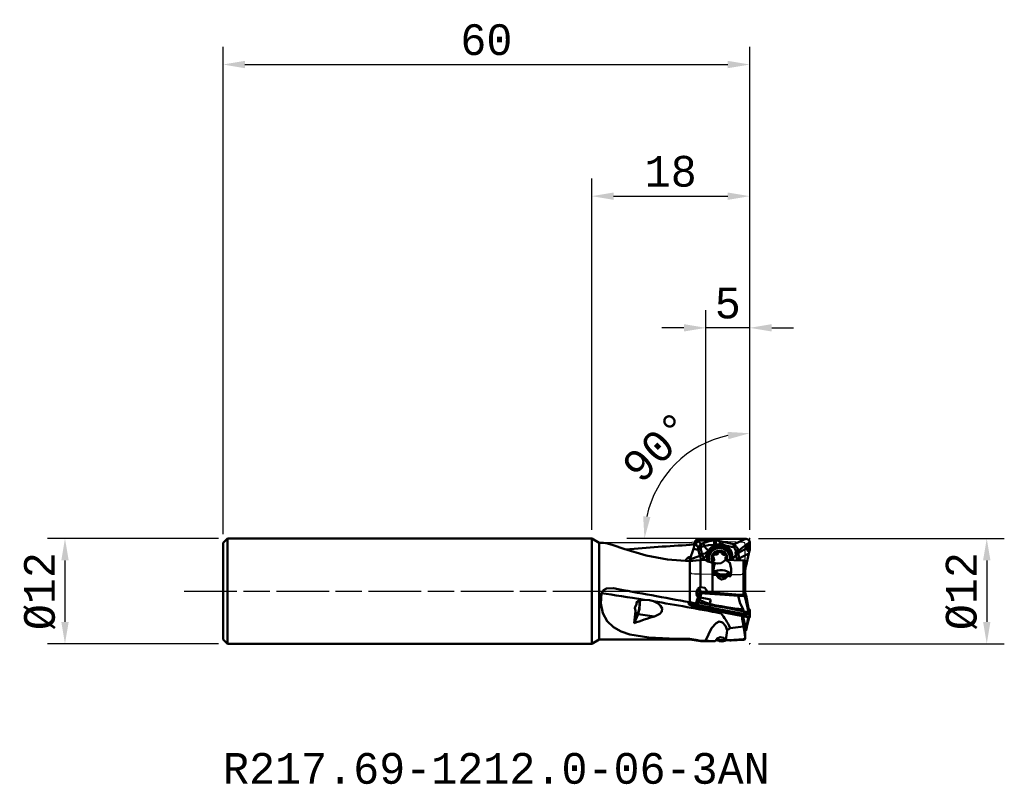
# Model space of a CAD drawing. Extents: x -65 to 47, y -22 to 65.
import ezdxf

# ---------------------------------------------------------------- set-up
doc = ezdxf.new("R2010")
doc.units = 0
doc.header["$PDMODE"] = 1
doc.linetypes.add('DASH', pattern=[3.75, 3, -0.75])
doc.linetypes.add('LONGDASH_DASH', pattern=[10.5, 6, -0.75, 3, -0.75])
doc.layers.get('DEFPOINTS').update_dxf_attribs({"linetype": 'CONTINUOUS'})
for name, color, linetype, lineweight in [('1', 4, 'CONTINUOUS', 50), ('2', 7, 'CONTINUOUS', 25), ('3', 1, 'DASH', 35), ('4', 2, 'LONGDASH_DASH', 25), ('CUT', 1, 'CONTINUOUS', 25), ('NOCUT', 7, 'CONTINUOUS', 25), ('SK1', 4, 'CONTINUOUS', 50), ('SK2', 7, 'CONTINUOUS', 25), ('SK4', 2, 'LONGDASH_DASH', 25), ('SK6', 5, 'CONTINUOUS', 35)]:
    doc.layers.add(name, color=color, linetype=linetype, lineweight=lineweight)
doc.styles.add('STANDARD 3.5 mm', font='monos.ttf', dxfattribs={"height": 3.5})
doc.dimstyles.new('AM_DIN', dxfattribs={"dimtxt": 3.5, "dimasz": 2.5, "dimexe": 2, "dimexo": 1, "dimgap": 1, "dimtad": 1, "dimdsep": 46, "dimtxsty": 'STANDARD 3.5 mm', "dimcen": 0.09, "dimadec": 0, "dimazin": 2, "dimtm": 1e-09, "dimtfac": 0.707107, "dimtmove": 0, "dimatfit": 3, "dimfxl": 1, "dimtolj": 1, "dimlwd": -1, "dimlwe": -1, "dimarcsym": 0})

# ---------------------------------------------------------------- blocks, each defined once
blk = doc.blocks.new('*D5')
at = {"layer": '2', "color": 0}
for p, q in [((0, 7), (0, 47)), ((18, 7), (18, 47)), ((2.5, 45), (15.5, 45))]:
    blk.add_line(p, q, dxfattribs=at)
for points in [[(2.5, 45.42), (2.5, 44.58), (0, 45)], [(15.5, 45.42), (15.5, 44.58), (18, 45)]]:
    blk.add_solid(points, dxfattribs=at)
at = {"layer": 'DEFPOINTS', "color": 0}
for p in [(18, 45), (0, 6), (18, 6)]:
    blk.add_point(p, dxfattribs=at)
at = {"layer": '2', "color": 0, "insert": (9, 47.81), "char_height": 3.5, "attachment_point": 5, "style": 'STANDARD 3.5 mm'}
blk.add_mtext('\\A1;18', dxfattribs=at)
blk = doc.blocks.new('*D6')
at = {"layer": '2', "color": 0}
for p, q in [((13, 7), (13, 32)), ((18, 7), (18, 32)), ((10.5, 30), (8, 30)), ((18, 30), (13, 30)), ((20.5, 30), (23, 30))]:
    blk.add_line(p, q, dxfattribs=at)
for points in [[(10.5, 30.42), (10.5, 29.58), (13, 30)], [(20.5, 30.42), (20.5, 29.58), (18, 30)]]:
    blk.add_solid(points, dxfattribs=at)
at = {"layer": 'DEFPOINTS', "color": 0}
for p in [(13, 30), (13, 6), (18, 6)]:
    blk.add_point(p, dxfattribs=at)
at = {"layer": '2', "color": 0, "insert": (15.5, 32.8), "char_height": 3.5, "attachment_point": 5, "style": 'STANDARD 3.5 mm'}
blk.add_mtext('\\A1;5', dxfattribs=at)
blk = doc.blocks.new('*D7')
at = {"layer": 'DEFPOINTS', "color": 0}
for p in [(18, 60), (18, 6), (-42, 5.5)]:
    blk.add_point(p, dxfattribs=at)
at = {"layer": 'SK2', "color": 0}
for p, q in [((-42, 6.5), (-42, 62)), ((18, 7), (18, 62)), ((-39.5, 60), (15.5, 60))]:
    blk.add_line(p, q, dxfattribs=at)
for points in [[(-39.5, 60.42), (-39.5, 59.58), (-42, 60)], [(15.5, 60.42), (15.5, 59.58), (18, 60)]]:
    blk.add_solid(points, dxfattribs=at)
at = {"layer": 'SK2', "color": 0, "insert": (-12, 62.81), "char_height": 3.5, "attachment_point": 5, "style": 'STANDARD 3.5 mm'}
blk.add_mtext('\\A1;60', dxfattribs=at)
blk = doc.blocks.new('*D8')
at = {"layer": '2', "color": 0}
for p, q in [((18, 7), (18, 19.99)), ((16.93, 6), (4.01, 6))]:
    blk.add_line(p, q, dxfattribs=at)
blk.add_arc((18, 6), 11.99, 101.9687, 168.0313, dxfattribs=at)
for points in [[(15.47, 18.14), (15.56, 17.31), (18, 17.99)], [(6.69, 8.44), (5.86, 8.53), (6.01, 6)]]:
    blk.add_solid(points, dxfattribs=at)
at = {"layer": 'DEFPOINTS', "color": 0}
for p in [(12.01, 16.38), (17.93, 6), (18, 6), (18, 6), (18, 5.94)]:
    blk.add_point(p, dxfattribs=at)
at = {"layer": '2', "color": 0, "insert": (7.53, 16.47), "char_height": 3.5, "attachment_point": 5, "rotation": 45, "style": 'STANDARD 3.5 mm'}
blk.add_mtext('\\A1;90°', dxfattribs=at)
blk = doc.blocks.new('*D9')
at = {"layer": '2', "color": 0}
for p, q in [((19, 6), (47, 6)), ((45, 3.5), (45, -3.5)), ((19, -6), (47, -6))]:
    blk.add_line(p, q, dxfattribs=at)
for points in [[(44.58, 3.5), (45.42, 3.5), (45, 6)], [(44.58, -3.5), (45.42, -3.5), (45, -6)]]:
    blk.add_solid(points, dxfattribs=at)
at = {"layer": 'DEFPOINTS', "color": 0}
for p in [(18, 6), (18, -6), (45, -6)]:
    blk.add_point(p, dxfattribs=at)
at = {"layer": '2', "color": 0, "insert": (42.14, 0), "char_height": 3.5, "attachment_point": 5, "rotation": 90, "style": 'STANDARD 3.5 mm'}
blk.add_mtext('\\A1;%%C12', dxfattribs=at)
blk = doc.blocks.new('*D10')
at = {"layer": 'DEFPOINTS', "color": 0}
for p in [(-41.5, 6), (-60, -6), (-41.5, -6)]:
    blk.add_point(p, dxfattribs=at)
at = {"layer": 'SK2', "color": 0}
for p, q in [((-42.5, 6), (-62, 6)), ((-60, 3.5), (-60, -3.5)), ((-42.5, -6), (-62, -6))]:
    blk.add_line(p, q, dxfattribs=at)
for points in [[(-60.42, 3.5), (-59.58, 3.5), (-60, 6)], [(-60.42, -3.5), (-59.58, -3.5), (-60, -6)]]:
    blk.add_solid(points, dxfattribs=at)
at = {"layer": 'SK2', "color": 0, "insert": (-62.86, 0), "char_height": 3.5, "attachment_point": 5, "rotation": 90, "style": 'STANDARD 3.5 mm'}
blk.add_mtext('\\A1;%%C12', dxfattribs=at)

msp = doc.modelspace()

# ---------------------------------------------------------------- linework, layer by layer
at = {"layer": '1'}
for p, q in [((0.866025, 5.5), (0, 6)), ((0, -6), (0, 6)), ((0.866025, -5.5), (0.866025, 5.5)), ((1.352519, 5.5), (0.866025, 5.5)), ((11.187821, 3.62278), (11.580725, 4.835384)), ((12.128729, 4.721327), (11.580725, 4.835384)), ((11.738629, 5.461688), (11.754667, 5.54676)), ((11.738629, 5.461688), (11.829086, 5.442861)), ((14.455674, 4.436832), (14.390709, 4.558508)), ((14.837567, 5.331363), (14.692956, 5.331858)), ((14.761665, 4.489581), (14.725917, 4.556535)), ((16.398084, 4.364838), (16.398912, 4.600608)), ((16.710022, 4.378076), (17.663671, 4.879094)), ((16.71085, 4.613895), (16.710022, 4.378076)), ((17.663671, 4.879094), (17.665264, 5.332865)), ((17.82736, 5.451971), (17.825384, 4.889004)), ((17.995535, 4.703932), (17.998602, 5.577411)), ((11.187821, 3.62278), (12.321313, 4.035943)), ((11.192204, 3.417992), (11.192204, -1.26758)), ((12.398025, 3.54384), (12.398025, 0.43513)), ((13.794961, 3.344511), (13.729996, 3.466187)), ((13.774507, 3.942087), (13.740839, 4.005145)), ((13.847748, 3.408783), (13.780678, 3.534403)), ((13.892736, 3.4405), (13.824099, 3.569053)), ((13.897945, 3.775577), (13.829309, 3.90413)), ((13.899418, 3.772643), (13.830781, 3.901196)), ((13.979194, 4.170127), (13.91423, 4.291803)), ((14.065665, 4.157631), (13.998594, 4.283251)), ((14.118709, 4.135186), (14.050072, 4.263739)), ((14.412348, 4.299548), (14.343712, 4.428101)), ((14.421015, 4.356536), (14.353945, 4.482156)), ((14.764619, 4.430715), (14.833255, 4.302162)), ((14.836293, 4.297052), (14.767657, 4.425605)), ((14.833123, 4.302412), (14.836293, 4.297052)), ((15.123251, 4.129271), (15.054614, 4.257824)), ((15.173935, 4.151106), (15.106865, 4.276725)), ((15.256519, 4.162606), (15.191554, 4.284282)), ((15.252586, 3.560642), (15.254059, 3.557707)), ((15.682295, 4.19552), (15.63481, 4.284456)), ((17.898275, 4.305849), (16.840811, 3.750289)), ((17.297452, 3.50968), (17.297452, -0.436929)), ((17.488799, -0.372), (17.488799, 3.477663)), ((17.898275, 4.305849), (17.590859, 2.933129)), ((13.748385, 3.236411), (13.748385, -0.174184)), ((14.221632, 2.291065), (14.02245, 2.148134)), ((15.899722, 2.544073), (15.842244, 1.919116)), ((17.488798, 2.948134), (17.590859, 2.933129)), ((15.682734, 1.995435), (15.512964, 2.1723)), ((15.842236, 1.697554), (15.842244, 1.919116)), ((12.127938, 0.276012), (12.291049, -0.102993)), ((12.18289, 0.326304), (12.354353, -0.072107)), ((12.235551, 0.365333), (12.398025, -0.012191)), ((12.174305, -0.705091), (11.767806, -1.694197)), ((12.051959, -0.886501), (12.08473, -0.78696)), ((12.1161, -0.691674), (12.301734, -0.12782)), ((12.174305, -0.705091), (12.324996, -0.245798)), ((13.529795, -0.954651), (12.174305, -0.705091)), ((12.524112, -0.211718), (12.269959, -0.983696)), ((12.291049, -0.102993), (12.301734, -0.12782)), ((12.324996, -0.245798), (12.354353, -0.072107)), ((17.445894, -0.570445), (12.324996, -0.245798)), ((12.354353, -0.072107), (13.253133, -0.129086)), ((12.524112, -0.211718), (12.591479, -0.216721)), ((12.591479, -0.216721), (16.673616, -0.51983)), ((12.598312, -0.088009), (13.701762, -0.169943)), ((13.529795, -0.954651), (13.432592, -2.011532)), ((13.437761, -2.118596), (13.529795, -0.954651)), ((17.419794, -0.429492), (17.445894, -0.570445)), ((18, -2.99116), (17.445894, -0.570445)), ((17.577016, -0.46593), (17.488798, -0.260946)), ((17.589438, -0.494794), (17.577016, -0.46593)), ((17.589438, -0.494794), (17.867676, -1.970421)), ((17.589438, -0.494794), (17.589572, -0.508458)), ((11.073639, -1.493269), (11.071216, -1.245653)), ((11.1789, -1.545596), (11.264446, -1.281286)), ((11.187821, -1.546334), (11.580725, -1.571594)), ((11.433186, -1.313291), (11.576026, -1.645195)), ((11.576026, -1.645195), (11.664167, -1.431029)), ((11.722315, -1.656057), (11.576026, -1.645195)), ((11.664167, -1.431029), (11.767806, -1.694197)), ((11.738629, -1.680408), (11.754667, -1.706697)), ((13.437761, -2.118596), (13.437749, -2.118332)), ((13.437761, -2.118596), (18, -2.99116)), ((13.730395, -1.516927), (13.652516, -1.528064)), ((17.898275, -2.008044), (17.866664, -1.965067)), ((17.877086, -2.016061), (17.879843, -2.297783)), ((17.905271, -2.017743), (17.898233, -2.061242)), ((17.92962, -2.190624), (17.932538, -2.488773)), ((17.940144, -2.227228), (17.940146, -2.227498)), ((17.940146, -2.227498), (17.943074, -2.526749)), ((17.995535, -2.169069), (17.998602, -2.72906)), ((4.833501, -3.663597), (5.274385, -2.612228)), ((5.274385, -2.612228), (7.161839, -2.872793)), ((17.15718, -3.145382), (17.15718, -2.829951)), ((17.48718, -4.421843), (17.157183, -3.119995)), ((17.577016, -4.328257), (17.199264, -2.838018)), ((17.589438, -4.377263), (17.829709, -2.958598)), ((17.878715, -2.967959), (17.879843, -3.173803)), ((17.932238, -2.978194), (17.932538, -3.032793)), ((17.942943, -2.980241), (17.943074, -3.004196)), ((17.995535, -2.534863), (17.998602, -2.84835)), ((17.999029, -2.891911), (18, -2.99116)), ((17.306883, -4.039219), (15.768921, -4.213288)), ((17.485894, -5.258922), (17.485894, -4.416971)), ((17.488799, -5.27087), (17.488799, -4.441095)), ((17.589438, -4.377263), (17.577016, -4.328257)), ((17.589438, -4.377263), (17.589572, -4.401671)), ((0, -6), (0.866025, -5.5)), ((0.866025, -5.5), (11.192204, -5.5)), ((11.192204, -5.5), (11.192204, -5.440684)), ((11.192204, -5.5), (12.398025, -5.712619)), ((15.877498, -5.620418), (17.297452, -5.558927)), ((17.297452, -5.558927), (17.297452, -5.488184)), ((17.488799, -5.359114), (17.488799, -5.270879)), ((12.398025, -5.712619), (12.398025, -5.652179)), ((12.398025, -5.712619), (13.748385, -5.712619)), ((13.748385, -5.712619), (13.748385, -5.694937)), ((13.748385, -5.712619), (13.933418, -5.704606)), ((14.371305, -5.638155), (14.492963, -5.677672))]:
    msp.add_line(p, q, dxfattribs=at)
for points in [[(11.754667, 5.54676), (11.763938, 5.597573), (11.770845, 5.637702)], [(11.991951, 5.828516), (11.833813, 5.758718), (11.770845, 5.637702)], [(11.991951, 5.828516), (12.017289, 5.829556), (12.037156, 5.830494)], [(12.037156, 5.830493), (13.107515, 5.879081), (13.948496, 5.910374)], [(12.037156, 5.830493), (12.095783, 5.741428), (12.142994, 5.67218)], [(12.142994, 5.67218), (12.298522, 5.495109), (12.440686, 5.378185)], [(12.710586, 5.473403), (13.390763, 5.686797), (13.945248, 5.758662)], [(13.945248, 5.758664), (13.947067, 5.843622), (13.948496, 5.910374)], [(13.945248, 5.758664), (14.050281, 5.762229), (14.132803, 5.76321)], [(14.606137, 5.930602), (14.237859, 5.919734), (13.948496, 5.910374)], [(14.132803, 5.76321), (14.400381, 5.746084), (14.609093, 5.711114)], [(17.594899, 5.975264), (15.921255, 5.959826), (14.606137, 5.930602)], [(14.609093, 5.711114), (14.609988, 5.584921), (14.609718, 5.502643), (14.608801, 5.420684), (14.607234, 5.339727)], [(14.609093, 5.711114), (14.609089, 5.711401), (14.609086, 5.711626)], [(14.609086, 5.711626), (14.785488, 5.67131), (14.923503, 5.636517)], [(14.923503, 5.636517), (15.634555, 5.460176), (16.19669, 5.335335)], [(16.49596, 5.475687), (16.869583, 5.648339), (17.111355, 5.75853), (17.353129, 5.867509), (17.594899, 5.975264)], [(17.594899, 5.975264), (17.905599, 5.833943), (17.998602, 5.577411)], [(1.345326, 5.499999), (1.809999, 5.423931), (2.437011, 5.232243), (3.650689, 4.815247), (6.192124, 4.0614), (8.645094, 3.597127), (11.192204, 3.417992)], [(11.829086, 5.442861), (11.787129, 5.50085), (11.754667, 5.54676)], [(12.12153, 4.980356), (11.940397, 5.227565), (11.829086, 5.442861)], [(12.128729, 4.721327), (12.118102, 4.865218), (12.12153, 4.980356)], [(12.12153, 4.980356), (12.288937, 5.207983), (12.440686, 5.378185)], [(12.268015, 4.191303), (12.190295, 4.488158), (12.128729, 4.721327)], [(12.43642, 4.976306), (12.434084, 4.873157), (12.445397, 4.793763)], [(12.502261, 5.038954), (12.454195, 5.013724), (12.43642, 4.976306)], [(12.440686, 5.378185), (12.593363, 5.427438), (12.710586, 5.473403)], [(12.445397, 4.793763), (12.51007, 4.492163), (12.559142, 4.254905)], [(12.816672, 5.142127), (12.642233, 5.079827), (12.502261, 5.038954)], [(13.284088, 4.587415), (12.924936, 4.288899), (12.559227, 4.25489)], [(13.943292, 5.287986), (13.30697, 5.252474), (12.816672, 5.142127)], [(12.816672, 5.142127), (13.068098, 4.823876), (13.284088, 4.587415)], [(13.226382, 4.401049), (13.269257, 4.499759), (13.308152, 4.574972)], [(13.324534, 4.56504), (13.276231, 4.470203), (13.243299, 4.393411)], [(13.310789, 4.573562), (13.295629, 4.581546), (13.284088, 4.587415)], [(13.324534, 4.56504), (13.316283, 4.570386), (13.308152, 4.574972)], [(14.110437, 5.279305), (14.016843, 5.285022), (13.943292, 5.287986)], [(14.607234, 5.339727), (14.326627, 5.325256), (14.110437, 5.279305)], [(14.607134, 5.335137), (14.655234, 5.334044), (14.692956, 5.331858)], [(14.837567, 5.331363), (14.708581, 5.336171), (14.607234, 5.339727)], [(14.692495, 5.31319), (14.645028, 5.31534), (14.607681, 5.315939)], [(16.118934, 4.995444), (15.399224, 5.175908), (14.837567, 5.331363)], [(16.118934, 4.995444), (16.164914, 5.186648), (16.19669, 5.335335)], [(16.398855, 4.600608), (16.301879, 4.86714), (16.210107, 4.953983), (16.118937, 4.995458)], [(16.196678, 5.335343), (16.303081, 5.228495), (16.375933, 5.163748), (16.44418, 5.095007), (16.506291, 5.020654)], [(16.196683, 5.335331), (16.362696, 5.413414), (16.493145, 5.474375)], [(16.398855, 4.600608), (16.57786, 4.60563), (16.710768, 4.613844)], [(16.493145, 5.474375), (16.494041, 5.474792), (16.494745, 5.475121)], [(16.494745, 5.475121), (16.495425, 5.475438), (16.49596, 5.475687)], [(16.506291, 5.020654), (16.594578, 4.891437), (16.64095, 4.802257), (16.679193, 4.709131), (16.710768, 4.613844)], [(16.710804, 4.613871), (16.842496, 4.715063), (16.946164, 4.794241)], [(16.946116, 4.794204), (17.232767, 5.011056), (17.458837, 5.180036)], [(17.458837, 5.180036), (17.580836, 5.270527), (17.67699, 5.341504)], [(17.458837, 5.180036), (17.574367, 5.265736), (17.665264, 5.332865)], [(17.665264, 5.332865), (17.671826, 5.337701), (17.676989, 5.341505)], [(17.677019, 5.341527), (17.730561, 5.38092), (17.773117, 5.412175)], [(17.7737, 5.412604), (17.899422, 5.504789), (17.998602, 5.577411)], [(17.966248, 4.52174), (17.952116, 4.488), (17.941821, 4.461267)], [(17.966248, 4.52174), (17.989174, 4.596203), (17.9952, 4.657822)], [(17.995535, 4.703932), (17.99539, 4.678136), (17.9952, 4.657822)], [(11.106994, 3.430964), (11.122957, 3.461276), (11.134831, 3.485051)], [(11.134831, 3.485051), (11.161512, 3.545924), (11.1789, 3.595016)], [(11.192204, 3.417992), (11.867389, 3.479236), (12.398025, 3.54384)], [(12.559312, 4.25488), (12.396127, 4.213974), (12.26802, 4.191304)], [(12.321313, 4.035943), (12.288498, 4.122302), (12.26802, 4.191304)], [(12.44268, 3.606972), (12.384816, 3.852945), (12.321313, 4.035943)], [(12.398025, 3.54384), (12.71968, 3.562838), (12.971929, 3.58119)], [(12.73849, 3.667719), (12.571525, 3.630978), (12.44268, 3.606972)], [(12.559312, 4.25488), (12.588002, 4.191717), (12.613025, 4.142653)], [(12.613025, 4.142653), (12.676185, 3.990689), (12.704438, 3.885809), (12.724852, 3.777845), (12.738434, 3.667961)], [(12.738389, 3.66792), (13.06902, 4.080529), (13.226359, 4.401059)], [(13.748385, 3.236411), (13.283507, 3.388093), (12.971929, 3.58119)], [(13.243299, 4.393411), (13.234806, 4.397617), (13.226382, 4.401049)], [(13.847748, 3.408783), (13.806038, 3.382336), (13.794961, 3.344511)], [(13.979194, 4.170127), (13.8969, 4.099736), (13.855779, 4.042525), (13.826183, 3.978745), (13.808936, 3.910172)], [(13.847748, 3.408783), (13.876547, 3.421711), (13.892736, 3.4405)], [(13.892736, 3.4405), (13.931174, 3.548102), (13.936386, 3.623703), (13.925457, 3.700011), (13.899418, 3.772643)], [(14.065665, 4.157631), (14.019082, 4.179957), (13.979194, 4.170127)], [(14.065665, 4.157631), (14.093067, 4.139489), (14.118709, 4.135186)], [(14.07577, 3.200323), (14.333487, 3.13607), (14.728378, 3.188749), (15.271111, 3.55615)], [(14.118709, 4.135186), (14.235015, 4.157219), (14.304022, 4.191454), (14.36417, 4.239941), (14.412348, 4.299548)], [(14.412348, 4.299548), (14.423146, 4.330639), (14.421015, 4.356536)], [(14.455674, 4.436832), (14.422029, 4.397509), (14.421015, 4.356536)], [(14.770267, 4.444526), (14.664029, 4.472996), (14.592883, 4.47439), (14.522489, 4.462197), (14.455674, 4.436832)], [(14.836293, 4.297052), (14.915781, 4.20845), (14.979746, 4.166763), (15.050249, 4.140016), (15.123251, 4.129271)], [(15.123251, 4.129271), (15.153971, 4.135973), (15.173935, 4.151106)], [(15.256519, 4.162606), (15.207725, 4.171284), (15.173935, 4.151106)], [(15.325989, 4.101583), (15.288957, 4.138029), (15.256519, 4.162606)], [(17.297452, 3.50968), (16.173046, 3.536143), (15.289584, 3.556935)], [(15.899722, 2.544073), (15.741275, 3.208842), (15.289584, 3.556935)], [(16.425057, 4.115839), (16.152277, 3.796767), (16.009026, 3.540608)], [(16.424955, 4.116039), (16.588965, 4.158315), (16.711412, 4.194304)], [(16.557667, 3.627532), (16.490195, 3.787572), (16.460239, 3.895641), (16.438884, 4.005369), (16.425011, 4.115797)], [(16.607382, 3.526225), (16.58043, 3.583366), (16.557667, 3.627532)], [(16.681722, 3.524827), (16.805683, 3.558522), (16.900195, 3.583521)], [(16.711412, 4.194304), (16.772135, 3.942977), (16.840811, 3.750289)], [(16.840811, 3.750289), (16.876862, 3.65787), (16.900195, 3.583521)], [(16.9002, 3.583523), (16.910402, 3.54714), (16.91843, 3.518557)], [(17.485894, 3.46337), (17.488727, 3.470676), (17.4837, 3.478107), (17.297452, 3.50968)], [(17.941821, 4.461267), (17.919314, 4.392576), (17.905271, 4.337219)], [(14.07577, 3.200323), (13.892008, 3.213719), (13.748385, 3.236411)], [(13.794961, 3.344511), (13.800101, 3.297568), (13.808423, 3.261459)], [(14.07577, 3.200323), (13.943987, 2.906814), (13.902343, 2.652886)], [(15.494502, 1.727126), (15.201231, 1.436281), (14.800915, 1.322632), (14.425326, 1.506639), (14.180254, 1.839397)], [(1.120663, -0.242759), (1.328049, 0.094857), (1.680237, 0.283567), (2.473778, 0.323665)], [(2.403751, 0.335012), (2.402751, 0.335156)], [(12.398025, 0.43513), (12.102787, 0.261135), (11.943051, -0.045803), (11.950269, -0.392034), (12.117217, -0.695851)], [(13.21766, -0.125853), (12.876532, 0.37882), (12.398025, 0.43513)], [(1.120663, -0.242759), (1.038168, -1.417996), (1.24959, -2.512066), (1.747635, -3.424059), (2.473861, -4.110636), (3.361978, -4.596412), (4.349973, -4.923621), (6.520697, -5.276151), (8.817543, -5.407141), (11.192204, -5.440684)], [(5.984297, -0.979263), (5.642489, -1.023003), (5.381622, -1.10144)], [(5.984297, -0.979263), (6.586397, -1.024729), (7.048763, -1.154821)], [(11.947968, -1.18078), (12.00614, -1.015911), (12.051959, -0.886501)], [(12.266127, -0.981929), (12.16933, -0.946389), (12.116058, -0.923421), (12.075781, -0.90287), (12.051959, -0.886501)], [(12.266127, -0.981929), (12.207485, -1.15098), (12.161528, -1.283942)], [(12.269959, -0.983696), (12.267862, -0.982605), (12.266127, -0.981929)], [(13.652516, -1.528064), (12.86112, -1.270995), (12.269959, -0.983696)], [(17.286771, -0.565393), (16.929353, -0.538815), (16.673616, -0.51983)], [(16.673616, -0.51983), (16.925758, -1.414426), (17.250395, -2.069629)], [(17.589572, -0.508458), (17.581658, -0.529385), (17.544855, -0.553197), (17.41365, -0.572961), (17.286771, -0.565393)], [(17.297452, -0.436929), (17.416209, -0.430708), (17.482855, -0.397647), (17.488666, -0.382986), (17.485894, -0.367492)], [(17.493731, -0.412278), (17.490373, -0.383713)], [(17.879843, -2.297783), (17.780244, -1.700805), (17.71614, -1.307318), (17.652522, -0.909495), (17.589572, -0.508458)], [(5.092048, -1.501608), (4.9158, -1.916935), (5.001948, -2.255432)], [(5.127692, -1.203274), (5.107737, -1.370302), (5.092048, -1.501608)], [(7.161839, -2.872793), (7.765801, -2.588535), (7.989796, -2.328613), (8.028416, -1.990565), (7.844529, -1.660845), (7.562151, -1.417015), (7.048763, -1.154821)], [(10.863854, -1.201122), (10.973627, -1.30873), (11.065249, -1.400247)], [(11.073639, -1.493269), (11.073841, -1.502204), (11.074157, -1.508783)], [(11.106994, -1.537492), (11.081217, -1.525407), (11.074157, -1.508783)], [(11.195269, -1.268163), (11.145905, -1.418773), (11.106994, -1.537492)], [(11.106994, -1.537492), (11.122957, -1.540161), (11.134831, -1.541469)], [(11.134831, -1.541469), (11.161512, -1.543866), (11.1789, -1.545596)], [(11.222808, -1.548969), (11.496693, -1.73538), (11.755722, -1.787369)], [(11.754667, -1.706697), (11.763938, -1.723053), (11.770845, -1.736854)], [(11.755722, -1.787369), (11.812391, -1.786485), (11.856882, -1.786458)], [(11.770845, -1.736854), (11.808689, -1.628198), (11.838473, -1.542877)], [(11.991951, -1.829263), (11.833813, -1.783246), (11.789088, -1.757713), (11.770845, -1.736854)], [(11.838473, -1.542877), (11.838795, -1.541862), (11.839012, -1.541058)], [(11.839012, -1.541058), (11.896047, -1.338143), (11.947968, -1.18078)], [(12.054923, -1.64493), (12.03349, -1.707579), (12.019634, -1.74813), (12.005788, -1.788692), (11.991951, -1.829263)], [(11.991951, -1.829263), (12.017289, -1.833745), (12.037156, -1.83761)], [(12.037156, -1.83761), (13.107515, -2.05282), (13.948496, -2.219702)], [(12.069511, -1.571361), (12.061491, -1.612602), (12.054923, -1.64493)], [(14.622452, -2.159119), (13.184638, -1.873292), (12.054923, -1.64493)], [(12.161528, -1.283942), (12.10613, -1.443772), (12.069511, -1.571361)], [(17.486384, -2.634205), (14.453007, -2.049502), (12.069511, -1.571361)], [(14.195098, -1.69333), (13.056288, -1.465169), (12.161528, -1.283942)], [(13.652516, -1.528064), (13.610459, -1.533422), (13.577415, -1.537638)], [(14.195098, -1.69333), (13.848027, -1.610263), (13.577415, -1.537638)], [(13.730395, -1.516927), (13.997946, -1.580894), (14.209673, -1.627057)], [(14.606137, -2.348734), (14.237859, -2.27664), (13.948496, -2.219702)], [(15.124935, -1.877291), (14.603474, -1.778031), (14.195098, -1.69333)], [(14.209673, -1.627057), (14.728882, -1.727278), (15.138683, -1.796154)], [(14.606137, -2.348734), (14.615272, -2.242539), (14.622452, -2.159119)], [(17.533829, -2.718261), (15.903505, -2.408638), (14.622452, -2.159119)], [(17.312896, -2.300596), (16.087653, -2.065301), (15.124935, -1.877291)], [(17.295384, -2.191424), (16.077736, -2.028931), (15.124935, -1.877291)], [(15.138683, -1.796154), (16.319142, -1.961607), (17.250169, -2.069542)], [(17.250395, -2.069629), (17.253458, -2.07514), (17.255829, -2.079489)], [(17.255829, -2.079489), (17.277345, -2.124613), (17.289625, -2.161184)], [(17.289625, -2.161184), (17.293353, -2.177293), (17.295614, -2.189989)], [(17.295614, -2.189989), (17.304998, -2.252), (17.312896, -2.300596)], [(17.892749, -2.069716), (17.883247, -2.040127), (17.877086, -2.016061)], [(17.929407, -2.180915), (17.90363, -2.103463), (17.889651, -2.04953)], [(17.92962, -2.190624), (17.907537, -2.122475), (17.892749, -2.069716)], [(17.941821, -2.055909), (17.919314, -2.034999), (17.905271, -2.017743)], [(17.939322, -2.237671), (17.924975, -2.324169), (17.913702, -2.392131)], [(17.937438, -2.215108), (17.925112, -2.182135)], [(17.92962, -2.190624), (17.929666, -2.190455), (17.929701, -2.190325)], [(17.9952, -2.517361), (17.964313, -2.354594), (17.940144, -2.227228)], [(17.966248, -2.07533), (17.952116, -2.064163), (17.941821, -2.055909)], [(17.966248, -2.07533), (17.989174, -2.106707), (17.9952, -2.14046)], [(17.995535, -2.169069), (17.99539, -2.152828), (17.9952, -2.14046)], [(14.359734, -2.292952), (14.583493, -2.409988), (14.737505, -2.533806)], [(17.594899, -2.916737), (15.921255, -2.602574), (14.606137, -2.348734)], [(17.485894, -4.416971), (17.29887, -3.699461), (17.15718, -3.134817)], [(17.306883, -4.039219), (17.222752, -3.538721), (17.15718, -3.145382)], [(17.879843, -2.297783), (17.867524, -2.328701), (17.830392, -2.350312), (17.568435, -2.34879), (17.312896, -2.300596)], [(17.312896, -2.300596), (17.389491, -2.495486), (17.486384, -2.634205)], [(17.932538, -2.488773), (17.895043, -2.552751), (17.791602, -2.610596), (17.486384, -2.634205)], [(17.486384, -2.634205), (17.503216, -2.656739), (17.514961, -2.675246)], [(17.514961, -2.675246), (17.526988, -2.698998), (17.533829, -2.718261)], [(17.943074, -2.526749), (17.911878, -2.595205), (17.822591, -2.668084), (17.533829, -2.718261)], [(17.533829, -2.718261), (17.549913, -2.774112), (17.563108, -2.817831)], [(17.563108, -2.817831), (17.580612, -2.873314), (17.594897, -2.916736)], [(17.879843, -3.173803), (17.780244, -3.628153), (17.71614, -3.902558), (17.652522, -4.160657), (17.589572, -4.401671)], [(17.791273, -3.579509), (17.837787, -3.378402), (17.873832, -3.219905)], [(17.863157, -3.24554), (17.883298, -3.16766), (17.908879, -3.110089)], [(17.879843, -3.173803), (17.877943, -3.199353), (17.873594, -3.219931)], [(17.932538, -2.488773), (17.898119, -2.38217), (17.879843, -2.297783)], [(17.932538, -3.032793), (17.898119, -3.108534), (17.879843, -3.173803)], [(17.932538, -3.032793), (17.925126, -3.078054), (17.908531, -3.110601)], [(17.908879, -3.110089), (17.9226, -3.084441), (17.93078, -3.063004)], [(17.943074, -3.004196), (17.939281, -3.03866), (17.930667, -3.063242)], [(17.93078, -3.063003), (17.9428, -3.004872)], [(17.938781, -2.507654), (17.935519, -2.497055), (17.932538, -2.488773)], [(17.938781, -3.019324), (17.935519, -3.027066), (17.932538, -3.032793)], [(17.943074, -2.526749), (17.940924, -2.516069), (17.938781, -2.507654)], [(17.943074, -3.004196), (17.940924, -3.012845), (17.938781, -3.019324)], [(17.995535, -2.534863), (17.99539, -2.525307), (17.9952, -2.517361)], [(15.441877, -4.446042), (15.238542, -3.956243), (14.899359, -3.55842), (14.523214, -3.470363), (14.165034, -3.630399), (13.645602, -4.221522), (12.971929, -5.645049)], [(17.306883, -4.039219), (17.404733, -4.709057), (17.485894, -5.234782)], [(17.589572, -4.401671), (17.55853, -4.476728), (17.488703, -4.528605)], [(17.586166, -4.427984), (17.621619, -4.28309), (17.650935, -4.166911)], [(11.192204, -5.440684), (11.867389, -5.560823), (12.398025, -5.652179)], [(14.07577, -5.683374), (14.298194, -5.381162), (14.638962, -5.234946), (14.994363, -5.328129), (15.271111, -5.569247)], [(14.219247, -5.570001), (14.196918, -5.579258), (14.180254, -5.586387)], [(17.297452, -5.488184), (16.173046, -5.537131), (15.289584, -5.575586)], [(15.890003, -5.619876), (15.790889, -5.612104), (15.668598, -5.599391), (15.499367, -5.585382), (15.289584, -5.575586)], [(17.485894, -5.234782), (17.437027, -5.417797), (17.297452, -5.488184)], [(12.398025, -5.652179), (12.71968, -5.648608), (12.971929, -5.645049)], [(13.748385, -5.694937), (13.458907, -5.686631), (13.283507, -5.677277), (13.11987, -5.663696), (12.971929, -5.645049)], [(14.07577, -5.683374), (13.89187, -5.690527), (13.748385, -5.694937)], [(14.07577, -5.683374), (13.978828, -5.699544), (13.930544, -5.70473)]]:
    msp.add_lwpolyline(points, dxfattribs=at)
msp.add_arc((17.288799, -5.359114), 0.2, 272.479639, 0, dxfattribs=at)
for centre, major_axis, ratio, start_param, end_param in [((11.955406, 5.633723), (-0.80649, -0.591248), 0.081134, 1.3543881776, 1.7457117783), ((13.782925, 5.6165), (-0.016326, 0.849843), 0.196796, 4.3117145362, 4.8766798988), ((13.970449, 5.616006), (0.021138, 0.849737), 0.189663, 4.309693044, 4.8912180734), ((14.764721, 5.4678), (0.236402, 0.816464), 0.128055, 4.5816709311, 4.9574472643), ((5.66202, 0), (-30.041333, -2.588839), 0.161531, 4.513346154, 4.7570144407), ((335.22861, 27.654186), (-342.154753, -28.765101), 0.043423, 5.9478319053, 5.9526275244), ((10.732785, 6.237523), (-0.186211, -2.621607), 0.417873, 1.0364297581, 1.3001669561), ((12.251726, 5.268705), (-0.849679, 0.023374), 0.346923, 1.4265113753, 1.7994478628), ((12.272507, 5.090762), (-0.821784, -0.21719), 0.39205, 1.2926322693, 1.6783710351), ((12.304379, 5.324733), (-0.177524, 0.831255), 0.170025, 4.3253839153, 4.7403987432), ((12.570154, 5.400677), (-0.286974, 0.800091), 0.184458, 4.3180129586, 4.7371489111), ((14.595863, 3.865394), (1.195242, 0.63816), 0.983306, 0, 3.0207358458), ((14.595863, 3.865394), (1.151135, 0.61461), 0.983306, 0, 3.0603007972), ((14.55419, 3.707495), (1.080621, 0.576961), 0.983306, 0, 2.9422589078), ((14.582073, 3.891223), (1.314617, 0.701896), 0.983306, 1.410594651, 2.151122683), ((14.614094, 3.831248), (1.141301, 0.609359), 0.983306, 1.0699056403, 2.7759868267), ((14.581726, 3.891873), (1.289893, 0.688695), 0.983306, 1.0699053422, 2.151122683), ((14.582582, 3.890269), (-1.274168, -0.680299), 0.983306, 4.2114979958, 5.2927153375), ((14.624438, 3.811876), (-1.098309, -0.586405), 0.983306, 2.4214775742, 5.4170845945), ((14.541684, 3.730919), (0.793925, 0.42389), 0.983306, 0, 3.220486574), ((14.418756, 4.498892), (-0.059103, -0.031556), 0.983306, 4.6625516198, 6.0416039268), ((14.551459, 4.216815), (-0.338752, -0.180865), 0.983306, 3.7554648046, 4.6625516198), ((14.608839, 5.331429), (-0.000068, -0.02), 0.087379, 4.5262137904, 5.5986729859), ((14.617362, 5.31289), (-0.000411, -0.119999), 0.087379, 4.487139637, 4.5262137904), ((14.614094, 3.831248), (1.141301, 0.609359), 0.983306, 0, 1.0699055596), ((14.69467, 5.328647), (-0.001238, -0.019962), 0.096639, 4.5568615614, 5.6040591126), ((14.58258, 3.890274), (-1.274184, -0.680308), 0.983306, 2.3938673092, 4.152487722), ((14.581723, 3.891879), (1.289464, 0.688466), 0.983306, 5.5375331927, 7.2940803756), ((14.695478, 4.497262), (-0.059103, -0.031556), 0.983306, 2.3764124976, 3.7554648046), ((14.595863, 3.865394), (1.195242, 0.63816), 0.983306, 5.5370534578, 6.2831853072), ((18.116357, 4.734154), (0.999994, -0.003512), 0.160812, 1.8666074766, 2.0411404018), ((23.633871, 7.250122), (-5.931785, -2.503958), 0.30006, 6.212003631, 6.4683552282), ((23.342897, 7.404972), (-5.502212, -2.588828), 0.158624, 6.2080121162, 6.4576817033), ((11.783565, 2.802385), (1.329462, 0.530957), 0.874232, 1.5888962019, 2.18422532), ((5.404101, 0.768643), (-5.980729, -2.409864), 0.308534, 3.2881184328, 3.3326393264), ((12.045911, 3.189568), (-0.667347, -2.28659), 0.397849, 4.6386622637, 4.650928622), ((12.465091, 4.405378), (-0.782003, -0.333124), 0.352838, 1.2387750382, 1.6097889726), ((5.102675, 0.658772), (-7.307341, -3.063817), 0.248187, 3.0523583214, 3.0809139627), ((5.175521, 0.522335), (-7.504622, -3.321135), 0.341513, 3.0405078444, 3.0757765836), ((14.581723, 3.891879), (1.289464, 0.688466), 0.983306, 2.2834788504, 2.9645571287), ((14.58258, 3.890274), (-1.274184, -0.680308), 0.983306, 5.425071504, 6.1312939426), ((13.796666, 3.470424), (-0.059103, -0.031556), 0.983306, 4.4708076, 5.849859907), ((14.112115, 3.490471), (-0.338752, -0.180865), 0.983306, 5.849859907, 6.5787467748), ((13.807323, 4.000124), (-0.059103, -0.031556), 0.983306, 5.709749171, 7.088801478), ((14.12189, 3.976367), (-0.338752, -0.180865), 0.983306, 4.8026623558, 5.709749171), ((13.764689, 3.598381), (-0.059103, -0.031556), 0.983306, 1.3292149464, 2.1846684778), ((13.770205, 3.872574), (-0.059103, -0.031556), 0.983306, 3.0917552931, 3.9472088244), ((13.48359, 3.737149), (-0.338752, -0.180865), 0.983306, 2.1846684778, 3.0917552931), ((13.950461, 4.236768), (-0.059103, -0.031556), 0.983306, 3.4236100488, 4.8026623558), ((14.046728, 4.329734), (-0.059103, -0.031556), 0.983306, 0.2820173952, 1.1374709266), ((14.030903, 4.641993), (-0.338752, -0.180865), 0.983306, 1.1374709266, 2.0445577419), ((14.289135, 4.465419), (-0.059103, -0.031556), 0.983306, 2.0445577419, 2.9000112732), ((14.823722, 4.462272), (-0.059103, -0.031556), 0.983306, 5.5180051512, 6.3734586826), ((15.088997, 4.635762), (-0.338752, -0.180865), 0.983306, 0.0902733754, 0.9973601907), ((15.060613, 4.323764), (-0.059103, -0.031556), 0.983306, 0.9973601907, 1.852813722), ((15.153117, 4.229686), (-0.059103, -0.031556), 0.983306, 3.6153540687, 4.9944063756), ((14.971252, 3.971366), (-0.338752, -0.180865), 0.983306, 2.7082672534, 3.6153540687), ((15.599777, 3.724689), (-0.338752, -0.180865), 0.983306, 5.3262611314, 6.2333479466), ((15.318678, 3.863456), (-0.059103, -0.031556), 0.983306, 4.4708076, 5.3262611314), ((15.005659, 3.736118), (-1.003186, 0.010081), 0.183344, 1.840436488, 1.8595827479), ((15.286701, 3.991414), (-0.059103, -0.031556), 0.983306, 1.3292149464, 2.7082672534), ((14.541684, 3.730919), (0.793925, 0.42389), 0.983306, 5.5813930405, 6.2831853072), ((14.55419, 3.707495), (1.080621, 0.576961), 0.983306, 5.6503117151, 6.2831853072), ((14.595863, 3.865394), (1.151135, 0.61461), 0.983306, 5.5283164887, 6.2831853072), ((14.614094, 3.831248), (1.141301, 0.609359), 0.983306, 5.9960204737, 6.2831853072), ((23.987924, 7.261423), (-7.504621, -3.321135), 0.341513, 6.131781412, 6.2173692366), ((16.325239, 4.501275), (0.849995, -0.002985), 0.160812, 4.79876062, 5.1827330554), ((16.562256, 3.633286), (0.780107, 0.33754), 0.004069, 4.7047458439, 5.0757597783), ((23.915078, 7.39786), (-7.163008, -3.337132), 0.248835, 6.1272315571, 6.2128193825), ((17.43745, 3.99468), (-0.637915, -2.576946), 0.142063, 1.7269204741, 1.7391851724), ((13.533329, -0.019935), (-0.460773, -5.72191), 0.030238, 1.9094365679, 2.0592610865), ((14.845923, 1.999273), (0.896218, -0.082426), 0.352644, 2.4202854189, 3.9082206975), ((14.845923, 1.999273), (0.995797, -0.091585), 0.352644, 2.1448851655, 2.9771123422), ((14.845923, 1.999273), (0.995797, -0.091585), 0.352644, 0.0324098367, 0.9966823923), ((15.540742, -0.019632), (-0.453773, -5.634979), 0.030238, 1.8828925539, 2.045560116), ((17.979513, 2.391213), (-0.484584, -2.565418), 0.187746, 4.5351311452, 4.7374051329), ((26.030426, 2.439285), (-60.225042, 4.848429), 0.026135, 1.3692405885, 1.3748436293), ((14.841638, 1.952682), (-0.896218, 0.082426), 0.352644, 5.8967946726, 6.2094820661), ((14.841638, 1.952682), (-0.721953, 0.066399), 0.352644, 5.9041311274, 9.4181006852), ((14.841638, 1.952682), (-0.896218, 0.082426), 0.352644, 0.8283263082, 2.3600495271), ((14.845923, 1.999273), (0.896218, -0.082426), 0.352644, 5.5533868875, 7.0045071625), ((26.032172, 2.439381), (-60.229795, 4.848767), 0.026137, 1.3970380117, 1.4028988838), ((14.841638, 1.952682), (-0.896218, 0.082426), 0.352644, 3.2153488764, 3.527936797), ((5.66202, 0), (-30.044208, 5.494207), 0.0084, 1.4660139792, 1.7574559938), ((12.000033, -2.78037), (15.737883, -2.884274), 0.046643, 1.9715544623, 2.3425759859), ((5.228169, -1.843052), (0.116241, 0.842014), 0.230488, 2.1141277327, 5.8799927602), ((10.232967, -12.422225), (-16.06301, -5.751195), 0.72124, 4.7564407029, 4.7724866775), ((5.228169, -1.843052), (-0.136754, -0.990605), 0.230488, 0.7141818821, 2.509651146), ((10.874213, 0.288236), (-1.76397, -5.417207), 0.262168, 1.3414751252, 1.47395365), ((12.612745, -0.968095), (-0.620187, 2.001313), 0.191081, 1.0462068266, 1.3754358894), ((12.299619, -0.009811), (0.091855, 0.039531), 0.919008, 4.2488884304, 5.8196847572), ((12.586266, -0.110134), (0.298739, -0.027475), 0.352644, 3.3310821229, 4.7622521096), ((12.534913, -0.128228), (-0.235986, 0.015651), 0.355354, 0.179724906, 1.5485881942), ((12.594836, -0.016951), (-0.199159, 0.018317), 0.352644, 0.1894894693, 1.620659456), ((12.600049, -0.123538), (0.007405, 0.099725), 0.04664, 1.2099909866, 2.7807873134), ((35.351325, 0.00001), (-66.414435, 5.347882), 0.03025, 1.2334678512, 1.2419309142), ((-2.102244, 3.012999), (-74.39191, 5.988898), 0.026137, 1.7876152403, 1.8367267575), ((17.295582, -0.472194), (0.007405, 0.099725), 0.04664, 1.2099909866, 2.7815619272), ((17.281799, -0.458789), (0.298739, -0.027475), 0.352644, 4.7622521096, 6.4726747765), ((17.290369, -0.365607), (-0.199159, 0.018317), 0.352644, 1.620659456, 3.3310821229), ((17.585586, -0.372747), (-0.091855, -0.039531), 0.919008, 6.2772536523, 7.390481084), ((5.228169, -1.843052), (0.116241, 0.842014), 0.230488, 0.6890958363, 1.1852933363), ((12.000033, -2.78037), (15.737883, -2.884274), 0.046643, 1.4045200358, 1.8993763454), ((-91.632299, -314.834921), (-109.43511, -333.660133), 0.000468, 3.49049392, 3.4926634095), ((12.045868, 0.586093), (-0.932973, -2.114504), 0.3, 0.0972544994, 0.1095211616), ((335.213824, -60.261001), (-342.142195, 62.563577), 0.002258, 0.3273269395, 0.3333182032), ((10.732785, -4.370429), (-0.8891, -2.791151), 0.23881, 2.9372846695, 3.2010218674), ((11.702911, -1.681565), (-0.036357, 1.499559), 0.033573, 4.6409597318, 4.6957042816), ((12.050605, -1.607214), (0.217126, -0.07587), 0.148995, 3.4146124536, 4.7842668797), ((12.051145, -1.605395), (0.222924, -0.05661), 0.163212, 1.5298071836, 2.8679350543), ((12.1601, -1.245117), (0.216941, -0.076397), 0.157462, 3.4149847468, 4.7743540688), ((14.19019, -1.576052), (0.102695, 0.48934), 0.059337, 4.4828386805, 4.6204276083), ((15.1192, -1.74515), (0.078655, 0.493775), 0.054773, 4.4502074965, 4.6176373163), ((17.807538, 0.632226), (-0.104694, 2.730639), 0.047644, 2.8323734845, 2.8935415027), ((17.437608, -3.885108), (-0.233405, -2.03079), 0.343362, 2.7752985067, 2.7875652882), ((17.742656, -2.257268), (0.19999, 0.001957), 0.935155, 0.1493892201, 0.3538694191), ((17.742654, -2.257003), (0.2, 0.000444), 0.94104, 0.1565195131, 0.3597837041), ((68.3261, 301.110982), (-53.598851, -322.596525), 0.000476, 0.3463208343, 0.3481477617), ((9.769564, -14.950802), (-16.06302, -5.751197), 0.721241, 4.6175185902, 4.7617848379), ((-22.103297, -188.868953), (-38.418152, -296.005057), 0.012364, 2.2484068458, 2.2545202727), ((-8.162453, -112.795864), (-21.290148, -111.282507), 0.141007, 2.9462188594, 3.030393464), ((17.91251, 0.172188), (-1.135663, 7.518608), 0.052381, 1.9300341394, 1.9762887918), ((17.91251, 1.749577), (-0.922381, -7.529958), 0.102357, 0.9001506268, 0.9047153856), ((16.246693, 17.75286), (-2.867377, -31.158046), 0.055859, 0.7301395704, 0.7829507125), ((20.313744, 42.582949), (-10.463915, -48.546961), 0.320836, 0.328911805, 0.3469173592), ((17.585586, -4.405388), (-0.096934, -0.024571), 0.773115, 4.6057397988, 6.1765361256), ((17.290369, -4.454752), (0.198777, 0.022086), 0.630662, 6.121671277, 6.3702938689), ((17.281799, -4.37762), (-0.298165, -0.033129), 0.630662, 2.2658658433, 3.2287012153), ((14.841638, -5.121801), (0.894495, 0.099388), 0.630662, 3.775254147, 4.090296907), ((14.858778, -5.276063), (0.695719, 0.077302), 0.630662, 3.4262419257, 5.3344654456), ((14.841638, -5.121801), (0.720566, 0.080063), 0.630662, 3.6873209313, 5.1656120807), ((15.005664, -6.598018), (-0.242342, 1.054264), 0.923362, 5.7522563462, 5.7714027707)]:
    msp.add_ellipse(centre, major_axis=major_axis, ratio=ratio, start_param=start_param, end_param=end_param, dxfattribs=at)
msp.add_ellipse((14.858778, 2.139047), major_axis=(-0.697058, 0.064109), ratio=0.352644, dxfattribs=at)
at = {"layer": '3'}
for p, q in [((17.933641, 6), (18, 6)), ((18, 5.938141), (18, 6)), ((17.933641, -6), (18, -6)), ((18, -5.938141), (18, -6))]:
    msp.add_line(p, q, dxfattribs=at)
at = {"layer": '4'}
msp.add_line((0, 0), (19.761621, 0), dxfattribs=at)
at = {"layer": 'CUT'}
msp.add_lwpolyline([(11.519497, 4.684339), (11.298839, 3.952077), (11.298839, 3.952077), (11.113801, 3.337351), (11.113801, 3.337351), (11.111426, 3.204409), (11.111426, 3.204409), (11.10238, 2.680496), (11.10238, 2.680496), (11.11914, 2.271082), (11.11914, 2.271082), (11.356951, 2.01888), (11.356951, 2.01888), (11.708837, 1.979899), (11.708837, 1.979899), (12.42347, 1.966961), (12.42347, 1.966961), (13.852156, 1.943424), (13.852156, 1.943424), (15.757044, 1.912141), (15.757044, 1.912141), (16.709489, 1.8965), (16.709489, 1.8965), (16.97598, 1.892124), (16.97598, 1.892124), (17.178181, 1.937381), (17.178181, 1.937381), (17.459347, 2.298569), (17.459347, 2.298569), (17.459394, 2.298865), (17.459394, 2.298865), (17.626283, 3.064498), (17.626283, 3.064498), (17.757898, 3.666295), (17.757898, 3.666295), (17.871791, 4.204154), (17.871791, 4.204154), (17.966681, 4.612636), (17.966681, 4.612636), (17.963323, 4.744965), (17.963323, 4.744965), (17.969117, 5.27222), (17.969117, 5.27222), (17.952382, 5.683284), (17.952382, 5.683284), (17.820908, 5.869232), (17.820908, 5.869232), (17.611765, 5.958223), (17.611765, 5.958223), (17.14604, 5.950333), (17.14604, 5.950333), (14.352825, 5.877519), (14.352825, 5.877519), (12.95632, 5.840745), (12.95632, 5.840745), (12.258067, 5.822358), (12.258067, 5.822358), (12.224919, 5.821485), (12.224919, 5.821485), (11.926946, 5.70764), (11.926946, 5.70764), (11.740635, 5.41618), (11.740635, 5.41618)], close=True, dxfattribs=at)
at = {"layer": 'NOCUT'}
msp.add_lwpolyline([(17.297452, 5.558927), (13.748386, 5.712619), (13.748386, 5.712619), (12.398025, 5.712619), (12.398025, 5.712619), (11.192204, 5.5), (11.192204, 5.5), (0.866025, 5.5), (0.866025, 5.5), (0, 6), (0, 6), (0, 0), (0, 0), (17.488799, 0), (17.488799, 0), (17.488799, 5.359114), (17.488799, 5.359114, 0.401593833), (17.297452, 5.558927)], format="xyb", close=True, dxfattribs=at)
at = {"layer": 'SK1'}
for p, q in [((-41.5, 6), (-42, 5.5)), ((-41.5, -6), (-41.5, 6)), ((0, 6), (-41.5, 6)), ((-42, -5.5), (-42, 5.5)), ((-42, -5.5), (-41.5, -6)), ((-41.5, -6), (0, -6))]:
    msp.add_line(p, q, dxfattribs=at)
at = {"layer": 'SK4'}
msp.add_line((-46.422849, 0), (19.761621, 0), dxfattribs=at)

# ---------------------------------------------------------------- texts
at = {"layer": 'SK6', "insert": (-42, -18.446594), "char_height": 3.5, "width": 66.15, "attachment_point": 1, "style": 'STANDARD 3.5 mm'}
msp.add_mtext('R217.69-1212.0-06-3AN', dxfattribs=at)

# ---------------------------------------------------------------- dimensions: what is measured, and where the dimension line sits
at = {"layer": '2'}
dim = msp.add_linear_dim(base=(18, 45), p1=(0, 6), p2=(18, 6), dimstyle='AM_DIN', dxfattribs=at)
dim.commit()
dim.dimension.update_dxf_attribs({"geometry": '*D5', "text_midpoint": (9, 45), "dimtype": 160})
dim = msp.add_linear_dim(base=(13, 30), p1=(18, 6), p2=(13, 6), dimstyle='AM_DIN', dxfattribs=at)
dim.commit()
dim.dimension.update_dxf_attribs({"geometry": '*D6', "text_midpoint": (15.5, 32.800422)})
dim = msp.add_angular_dim_2l(base=(12.005171, 16.383349), line1=((17.933641, 6), (18, 6)), line2=((18, 5.938141), (18, 6)), dimstyle='AM_DIN', dxfattribs=at)
dim.commit()
dim.dimension.update_dxf_attribs({"geometry": '*D8', "text_midpoint": (7.534008, 16.465992)})
dim = msp.add_linear_dim(base=(45, -6), p1=(18, 6), p2=(18, -6), angle=90, text='%%C<>', dimstyle='AM_DIN', dxfattribs=at)
dim.commit()
dim.dimension.update_dxf_attribs({"geometry": '*D9', "text_midpoint": (42.136859, 0)})
at = {"layer": 'SK2'}
dim = msp.add_linear_dim(base=(18, 60), p1=(-42, 5.5), p2=(18, 6), dimstyle='AM_DIN', dxfattribs=at)
dim.commit()
dim.dimension.update_dxf_attribs({"geometry": '*D7', "text_midpoint": (-12, 60), "dimtype": 160})
dim = msp.add_linear_dim(base=(-60, -6), p1=(-41.5, 6), p2=(-41.5, -6), angle=90, text='%%C<>', dimstyle='AM_DIN', dxfattribs=at)
dim.commit()
dim.dimension.update_dxf_attribs({"geometry": '*D10', "text_midpoint": (-62.863141, 0)})

doc.saveas('drawing.dxf')
